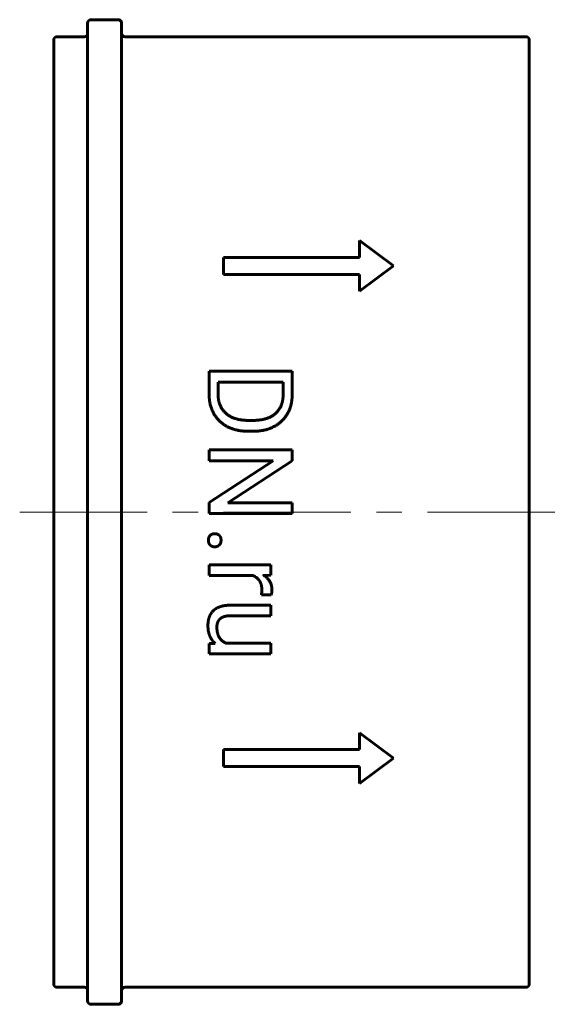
# Model space of a CAD drawing. Header units: millimetres. Extents: x -16 to 16, y -29 to 29.
import ezdxf

# ---------------------------------------------------------------- set-up
doc = ezdxf.new("R2010")
doc.units = ezdxf.units.MM
doc.linetypes.add('K5LT_AXLED', pattern=[12, 7.5, -1.5, 1.5, -1.5])
doc.linetypes.add('K5LT_BASIC', pattern=[0])
doc.layers.add('Системный слой (1)', color=7, linetype='Continuous', true_color=0x6c6c6c)

msp = doc.modelspace()

# ---------------------------------------------------------------- linework, layer by layer
at = {"layer": 'Системный слой (1)', "color": 143, "linetype": 'K5LT_BASIC', "lineweight": 60, "true_color": 0x33acca}
for p, q in [((-11.8, 29), (-10.2, 29)), ((-12, 28.8), (-12, -28.8)), ((-10, 28.8), (-10, -28.8)), ((-13.8, 28), (-12.2, 28)), ((-9.8, 28), (13.8, 28)), ((-14, 27.8), (-14, -27.8)), ((14, 27.8), (14, -27.8)), ((4, 16), (6, 14.5)), ((4, 16), (4, 15)), ((-4, 15), (-4, 14)), ((-4, 15), (4, 15)), ((6, 14.5), (4, 13)), ((-4, 14), (4, 14)), ((4, 14), (4, 13)), ((-4.852, 8.296), (0.039, 8.296)), ((-4.852, 8.296), (-4.852, 6.972)), ((0.039, 8.296), (0.039, 6.912)), ((-4.325, 7.648), (-4.325, 6.972)), ((-4.325, 7.648), (-0.492, 7.648)), ((-0.492, 7.648), (-0.492, 6.912)), ((-2.555, 5.397), (-2.256, 5.397)), ((-2.555, 4.756), (-2.262, 4.756)), ((-4.852, 3.666), (-4.852, 3.017)), ((-4.852, 3.666), (0.039, 3.666)), ((0.039, 3.666), (0.039, 3.017)), ((-4.852, 3.017), (-1.08, 3.017)), ((-1.08, 3.017), (-4.852, 0.555)), ((0.039, 3.017), (-3.744, 0.545)), ((-4.852, 0.555), (-4.852, -0.096)), ((-3.744, 0.545), (0.039, 0.545)), ((0.039, 0.545), (0.039, -0.096)), ((-4.852, -0.096), (0.039, -0.096)), ((-4.852, -3.119), (-4.852, -3.741)), ((-4.852, -3.119), (-1.218, -3.119)), ((-1.218, -3.119), (-1.218, -3.724)), ((-4.852, -3.741), (-2.27, -3.741)), ((-1.218, -3.724), (-1.633, -3.736)), ((-1.775, -4.873), (-1.198, -4.876)), ((-3.562, -5.487), (-1.218, -5.487)), ((-1.218, -5.487), (-1.218, -6.109)), ((-3.569, -6.109), (-1.218, -6.109)), ((-4.493, -7.742), (-4.852, -7.755)), ((-4.852, -7.755), (-4.852, -8.349)), ((-3.862, -7.724), (-1.218, -7.724)), ((-1.218, -7.724), (-1.218, -8.349)), ((-4.852, -8.349), (-1.218, -8.349)), ((4, -13), (6, -14.5)), ((4, -13), (4, -14)), ((-4, -14), (-4, -15)), ((-4, -14), (4, -14)), ((6, -14.5), (4, -16)), ((-4, -15), (4, -15)), ((4, -15), (4, -16)), ((-13.8, -28), (-12.2, -28)), ((-9.8, -28), (13.8, -28)), ((-11.8, -29), (-10.2, -29))]:
    msp.add_line(p, q, dxfattribs=at)
at = {"layer": 'Системный слой (1)', "color": 30, "linetype": 'K5LT_AXLED', "lineweight": 18, "true_color": 0xff8000}
msp.add_line((-16, 0), (16, 0), dxfattribs=at)
at = {"layer": 'Системный слой (1)', "color": 143, "linetype": 'K5LT_BASIC', "lineweight": 60, "true_color": 0x33acca}
for centre, start, end in [((-11.8, 28.8), 90, 180), ((-10.2, 28.8), 0, 90), ((-13.8, 27.8), 90, 180), ((-12.2, 28.2), 270, 0), ((-9.8, 28.2), 180, 270), ((13.8, 27.8), 0, 90), ((-13.8, -27.8), 180, 270), ((13.8, -27.8), 270, 0), ((-12.2, -28.2), 0, 90), ((-9.8, -28.2), 90, 180), ((-11.8, -28.8), 180, 270), ((-10.2, -28.8), 270, 0)]:
    msp.add_arc(centre, 0.2, start, end, dxfattribs=at)
for points in [[(-4.852, 6.972), (-4.852, 6.462), (-4.533, 5.646), (-3.935, 5.065), (-3.085, 4.756), (-2.555, 4.756)], [(-4.325, 6.972), (-4.325, 6.448), (-3.885, 5.75), (-3.089, 5.397), (-2.555, 5.397)], [(-2.262, 4.756), (-1.732, 4.756), (-0.882, 5.065), (-0.281, 5.639), (0.039, 6.432), (0.039, 6.912)], [(-2.256, 5.397), (-1.836, 5.397), (-1.181, 5.599), (-0.727, 5.988), (-0.492, 6.549), (-0.492, 6.912)], [(-4.785, -1.377), (-4.892, -1.476), (-4.892, -1.664)], [(-4.892, -1.664), (-4.892, -1.852), (-4.785, -1.951)], [(-4.523, -1.277), (-4.677, -1.277), (-4.785, -1.377)], [(-4.256, -1.377), (-4.365, -1.277), (-4.523, -1.277)], [(-4.147, -1.664), (-4.147, -1.476), (-4.256, -1.377)], [(-4.256, -1.951), (-4.147, -1.852), (-4.147, -1.664)], [(-4.785, -1.951), (-4.677, -2.05), (-4.523, -2.05)], [(-4.523, -2.05), (-4.365, -2.05), (-4.256, -1.951)], [(-1.816, -4.191), (-1.748, -4.356), (-1.748, -4.571)], [(-1.748, -4.571), (-1.748, -4.658), (-1.759, -4.796), (-1.775, -4.873)], [(-1.198, -4.876), (-1.181, -4.843), (-1.151, -4.668), (-1.151, -4.601)], [(-4.184, -5.573), (-4.442, -5.659), (-4.604, -5.816)], [(-3.562, -5.487), (-3.925, -5.487), (-4.184, -5.573)], [(-4.842, -6.194), (-4.919, -6.414), (-4.919, -6.68)], [(-4.604, -5.816), (-4.765, -5.974), (-4.842, -6.194)], [(-4.392, -6.777), (-4.392, -6.649), (-4.318, -6.411), (-4.226, -6.315)], [(-4.226, -6.315), (-4.133, -6.22), (-3.974, -6.164)], [(-3.974, -6.164), (-3.814, -6.109), (-3.569, -6.109)], [(-4.919, -6.68), (-4.919, -7.069), (-4.793, -7.341)], [(-4.239, -7.405), (-4.392, -7.173), (-4.392, -6.777)], [(-4.793, -7.341), (-4.682, -7.582), (-4.493, -7.742)], [(-3.862, -7.724), (-4.097, -7.621), (-4.239, -7.405)]]:
    msp.add_open_spline(points, degree=2, dxfattribs=at)
for points, knots in [([(-2.27, -3.741), (-2.117, -3.805), (-1.883, -4.026), (-1.816, -4.191)], [0, 0, 0, 0.967608, 2, 2, 2]), ([(-1.151, -4.601), (-1.151, -4.305), (-1.402, -3.879), (-1.63, -3.739), (-1.633, -3.736)], [0, 0, 0, 1.487631, 2.975263, 3, 3, 3])]:
    msp.add_open_spline(points, degree=2, knots=knots, dxfattribs=at)

doc.saveas('drawing.dxf')
